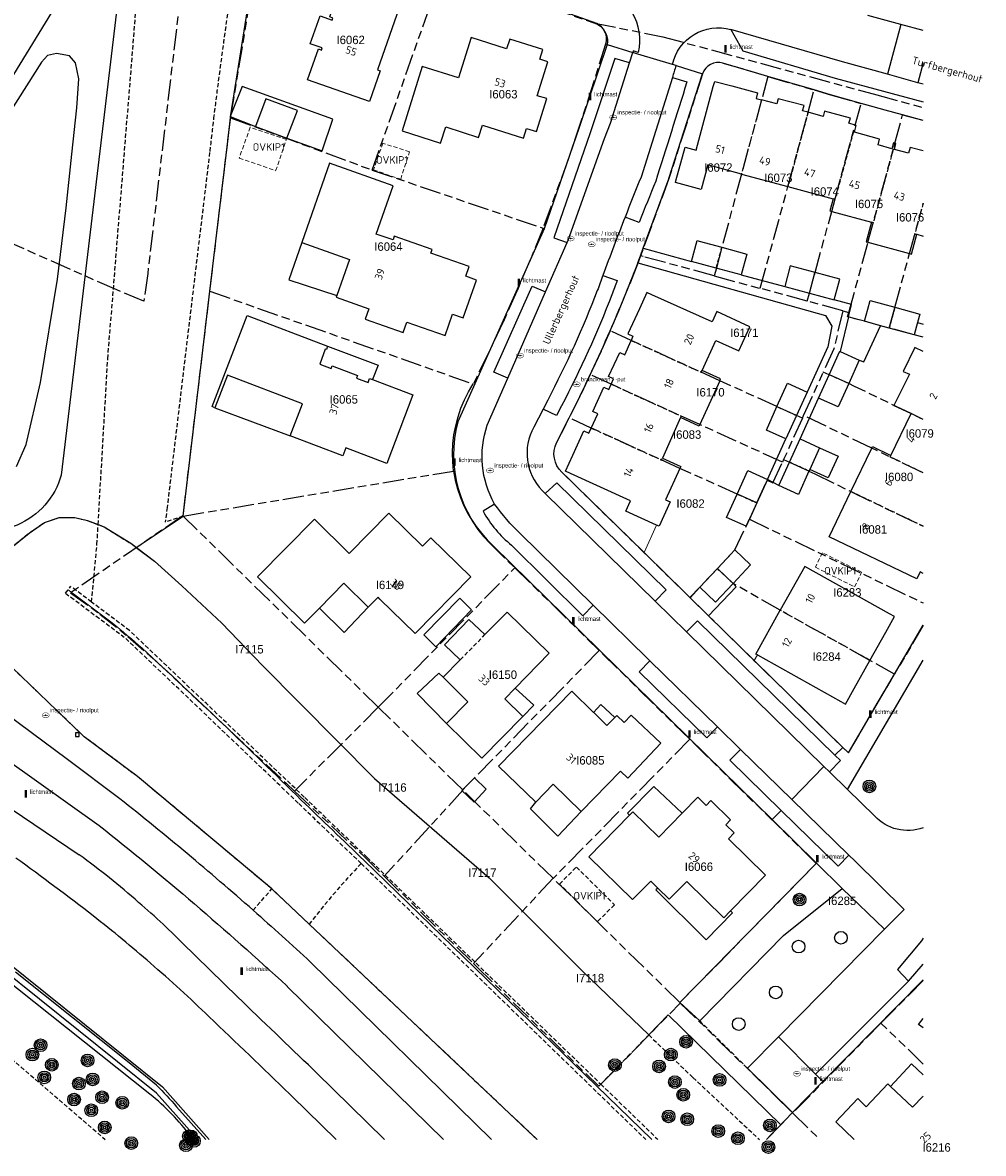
# Model space of a CAD drawing. Extents: x 168491 to 169507, y 481494 to 482503.
# Tile 64 of 108: x 169393 to 169507, y 481498 to 481632. Entities that reach past the tile are written whole.
import ezdxf
from ezdxf.enums import TextEntityAlignment as Align

# ---------------------------------------------------------------- set-up
doc = ezdxf.new("R2010")
doc.units = 0
doc.header["$LTSCALE"] = 0.5
doc.linetypes.add('KAD', pattern=[12, 5, -1, 2, -1, 2, -1])
doc.linetypes.add('STIPPELFIJN', pattern=[1.5, 1, -0.5])
doc.layers.get('0').update_dxf_attribs({"linetype": 'CONTINUOUS'})
for name, color, linetype in [('G01', 3, 'KAD'), ('G_BTD', 3, 'CONTINUOUS'), ('G_GBIP1', 7, 'CONTINUOUS'), ('G_OTD', 7, 'CONTINUOUS'), ('G_OWG', 7, 'CONTINUOUS'), ('G_OWT', 7, 'CONTINUOUS'), ('G_PNDMV', 1, 'CONTINUOUS'), ('G_WGD', 2, 'CONTINUOUS'), ('G_WTD', 4, 'CONTINUOUS'), ('L_TALUD', 7, 'CONTINUOUS'), ('LSHD', 7, 'CONTINUOUS'), ('NAR', 7, 'CONTINUOUS'), ('ORL', 7, 'CONTINUOUS'), ('OVKIP1', 7, 'CONTINUOUS'), ('PPAL', 7, 'CONTINUOUS'), ('PPUT', 7, 'CONTINUOUS'), ('PSTM', 170, 'CONTINUOUS'), ('PVGO', 7, 'CONTINUOUS'), ('Q23', 4, 'CONTINUOUS'), ('Z01', 2, 'CONTINUOUS')]:
    doc.layers.add(name, color=color, linetype=linetype)
doc.layers.add('OBWVM', color=7, linetype='CONTINUOUS', lineweight=70)
doc.styles.add('ISO', font='isocpeur.ttf', dxfattribs={"height": 1})

# ---------------------------------------------------------------- blocks, each defined once
blk = doc.blocks.new('SPEELOBJ')
at = {"color": 0, "linetype": 'Continuous'}
blk.add_circle((0, 0), 0.75, dxfattribs=at)
at = {"color": 0, "flags": 2}
blk.add_attdef('SPEELOBJECT', (1.45, 0), '', height=1, dxfattribs=at)
blk = doc.blocks.new('BOOM')
at = {"color": 0}
for radius in [0.75, 0.55, 0.35, 0.15]:
    blk.add_circle((0, 0), radius, dxfattribs=at)
blk = doc.blocks.new('put')
at = {"linetype": 'ByBlock', "lineweight": -2}
h = blk.add_hatch(color=0, dxfattribs=at)
h.dxf.hatch_style = 1
edge = h.paths.add_edge_path()
edge.add_spline(control_points=[(0.44, 0), (0.44, 0.04), (0.43, 0.09), (0.36, 0.2), (0.28, 0.26), (0.09, 0.32), (-0.02, 0.33), (-0.22, 0.29), (-0.31, 0.24), (-0.42, 0.12), (-0.44, 0.06), (-0.44, -0.06), (-0.42, -0.12), (-0.33, -0.22), (-0.28, -0.26), (-0.1, -0.33), (0.04, -0.33), (0.27, -0.27), (0.37, -0.2), (0.43, -0.08), (0.44, -0.04), (0.44, 0)], knot_values=[0, 0, 0, 0, 0.380029, 0.380029, 1.118666, 1.118666, 1.857303, 1.857303, 2.59594, 2.59594, 3.13294, 3.13294, 3.66994, 3.66994, 4.20694, 4.20694, 5.079565, 5.079565, 5.952189, 5.952189, 6.283185, 6.283185, 6.283185, 6.283185], degree=3, periodic=0)
edge = h.paths.add_edge_path(flags=16)
edge.add_ellipse((0, 0), major_axis=(0.392, 0), ratio=0.689655, start_angle=0, end_angle=360)
h = blk.add_hatch(color=0, dxfattribs=at)
h.dxf.hatch_style = 1
h.paths.add_polyline_path([(-0.1, 0, -0.096396), (-0.09, 0.04), (-0.25, 0.04, 1), (-0.25, -0.04), (-0.09, -0.04, -0.096396)])
at = {"linetype": 'ByBlock', "lineweight": -2, "true_color": 0x681648}
h = blk.add_hatch(color=219, dxfattribs=at)
h.dxf.hatch_style = 1
h.paths.add_polyline_path([(0.1, 0, 1), (-0.1, 0, 1)])
at = {"linetype": 'ByBlock', "lineweight": -2}
h = blk.add_hatch(color=0, dxfattribs=at)
h.dxf.hatch_style = 1
h.paths.add_polyline_path([(0.25, 0.04), (0.09, 0.04, -0.096396), (0.1, 0, -0.096396), (0.09, -0.04), (0.25, -0.04, 1)])
at = {"color": 0, "linetype": 'ByBlock', "lineweight": -2}
blk.add_attdef('PUT', (0.5, 0.35), '', height=0.5, dxfattribs=at)
blk = doc.blocks.new('PAAL')
at = {"linetype": 'ByBlock', "lineweight": -2}
h = blk.add_hatch(color=0, dxfattribs=at)
h.dxf.hatch_style = 1
h.paths.add_polyline_path([(0.15, 0.8), (-0.15, 0.8), (-0.15, -0.1), (0, -0.1, -0.414214), (-0.1, 0, -1), (0.1, 0, -0.414214), (0, -0.1), (0.15, -0.1)])
at = {"linetype": 'ByBlock', "lineweight": -2, "true_color": 0x681648}
h = blk.add_hatch(color=219, dxfattribs=at)
h.dxf.hatch_style = 1
h.paths.add_polyline_path([(-0.1, 0, 1), (0.1, 0, 1)])
at = {"color": 0, "linetype": 'ByBlock', "lineweight": -2}
blk.add_attdef('PAAL', (0.5, 0.35), '', height=0.5, dxfattribs=at)
blk = doc.blocks.new('Q23')
for p, q in [((0.22, 0.22), (-0.23, 0.22)), ((-0.23, 0.22), (-0.23, -0.23)), ((0.22, -0.23), (0.22, 0.22)), ((-0.23, -0.23), (0.22, -0.23))]:
    blk.add_line(p, q)

msp = doc.modelspace()

# ---------------------------------------------------------------- linework, layer by layer
at = {"layer": 'G01'}
for p, q in [((169417.965, 481620.982), (169422.137, 481646.171)), ((169443.056, 481638.354), (169461.094, 481632.193)), ((169481.607, 481625.869), (169487.078, 481624.264)), ((169415.504, 481600.432), (169417.965, 481620.982)), ((169417.965, 481620.982), (169434.731, 481614.786)), ((169434.731, 481614.786), (169454.965, 481607.898)), ((169475.245, 481602.259), (169480.693, 481600.781)), ((169412.326, 481573.823), (169415.504, 481600.432)), ((169415.504, 481600.432), (169446.697, 481589.462)), ((169486.255, 481599.272), (169480.693, 481600.781)), ((169490.466, 481598.129), (169486.255, 481599.272)), ((169490.466, 481598.129), (169491.189, 481597.933)), ((169485.832, 481585.731), (169488.167, 481590.867)), ((169485.687, 481585.412), (169485.832, 481585.731)), ((169485.687, 481585.412), (169483.463, 481580.519)), ((169483.463, 481580.519), (169483.318, 481580.201)), ((169412.326, 481573.823), (169444.364, 481579.147)), ((169480.288, 481575.372), (169479.409, 481573.443)), ((169435.451, 481551.188), (169412.326, 481573.823)), ((169479.409, 481573.443), (169500, 481563.5259)), ((169435.451, 481551.188), (169451.626, 481567.69)), ((169451.626, 481567.69), (169461.624, 481557.89)), ((169500, 481560.8957), (169496.608, 481555.107)), ((169461.624, 481557.89), (169445.456, 481541.395)), ((169472.336, 481547.389), (169461.624, 481557.89)), ((169435.451, 481551.188), (169425.527, 481541.243)), ((169445.456, 481541.395), (169435.451, 481551.188)), ((169472.336, 481547.389), (169456.177, 481530.904)), ((169445.486, 481541.366), (169436.156, 481531.169)), ((169445.456, 481541.395), (169445.486, 481541.366)), ((169456.153, 481530.928), (169445.486, 481541.366)), ((169436.156, 481531.169), (169446.739, 481520.828)), ((169456.153, 481530.928), (169446.739, 481520.828)), ((169456.177, 481530.904), (169456.153, 481530.928)), ((169471.176, 481516.208), (169456.177, 481530.904)), ((169471.176, 481516.208), (169471.221, 481516.164)), ((169494.996, 481513.791), (169484.555, 481503.14)), ((169484.503, 481503.19), (169484.555, 481503.14)), ((169484.555, 481503.14), (169487.7632, 481500))]:
    msp.add_line(p, q, dxfattribs=at)
for points in [[(169413.626, 481649.352), (169408.14, 481602.543), (169407.699, 481599.275), (169404.464, 481600.589), (169382.882, 481610.133), (169372.887, 481614.335), (169372.135, 481614.631), (169371.543, 481614.831), (169370.472, 481615.21), (169366.144, 481568.184), (169363.822, 481542.079)], [(169434.731, 481614.786), (169442.39, 481636.468), (169443.056, 481638.354)], [(169461.094, 481632.193), (169461.45, 481632.035), (169461.769, 481631.812), (169462.038, 481631.531), (169462.248, 481631.203), (169462.39, 481630.841), (169462.46, 481630.458), (169462.454, 481630.069), (169462.373, 481629.688), (169460.957, 481625.164), (169459.499, 481620.655), (169457.997, 481616.159), (169454.965, 481607.898)], [(169461.094, 481632.193), (169469.14, 481630.574), (169494.494, 481623.682), (169500, 481622.1851)], [(169481.607, 481625.869), (169476.272, 481627.433), (169475.903, 481627.505), (169475.528, 481627.505), (169475.159, 481627.433), (169474.811, 481627.292), (169474.496, 481627.087), (169474.226, 481626.826), (169474.011, 481626.518), (169473.859, 481626.175), (169469.884, 481613.785), (169466.511, 481604.629)], [(169481.607, 481625.869), (169480.854, 481623.1), (169478.465, 481614.313), (169476.155, 481605.636), (169475.494, 481603.184), (169475.245, 481602.259)], [(169480.693, 481600.781), (169483.968, 481612.826), (169486.36, 481621.623), (169487.078, 481624.264)], [(169487.078, 481624.264), (169489.023, 481623.694), (169492.634, 481622.669)], [(169486.255, 481599.272), (169486.512, 481600.201), (169487.187, 481602.646), (169489.157, 481609.88), (169491.938, 481620.109), (169492.634, 481622.669)], [(169497.555, 481621.31), (169495.487, 481621.859), (169492.634, 481622.669)], [(169491.189, 481597.933), (169493.45, 481606.234), (169496.642, 481617.956), (169497.555, 481621.31)], [(169500, 481620.6602), (169497.555, 481621.31)], [(169495.984, 481596.079), (169496.652, 481598.53), (169498.374, 481604.902), (169500, 481610.8747)], [(169454.965, 481607.898), (169453.451, 481604.15), (169451.867, 481600.431), (169450.213, 481596.742), (169448.489, 481593.086), (169446.697, 481589.462)], [(169466.511, 481604.629), (169466.147, 481603.642), (169465.106, 481600.996), (169464.027, 481598.365), (169462.911, 481595.75)], [(169475.245, 481602.259), (169466.824, 481604.544), (169466.511, 481604.629)], [(169490.466, 481598.129), (169489.425, 481593.634), (169488.167, 481590.867)], [(169495.984, 481596.079), (169493.046, 481596.874), (169491.048, 481597.415), (169491.189, 481597.933)], [(169462.911, 481595.75), (169461.848, 481593.353), (169460.754, 481590.97), (169460.558, 481590.559)], [(169485.687, 481585.412), (169484.992, 481585.727), (169482.678, 481586.776), (169475.89, 481589.844), (169465.397, 481594.619), (169462.911, 481595.75)], [(169500, 481594.9877), (169498.922, 481595.284), (169495.984, 481596.079)], [(169460.558, 481590.559), (169459.316, 481587.992), (169458.053, 481585.435)], [(169483.318, 481580.201), (169473.527, 481584.657), (169463.046, 481589.427), (169460.558, 481590.559)], [(169500, 481585.2501), (169498.553, 481585.945), (169491.856, 481589.171), (169491.171, 481589.501), (169488.859, 481590.552), (169488.167, 481590.867)], [(169444.364, 481579.147), (169444.265, 481580.222), (169444.241, 481581.3), (169444.293, 481582.378), (169444.419, 481583.45), (169444.621, 481584.51), (169444.895, 481585.554), (169445.242, 481586.576), (169445.659, 481587.571), (169446.145, 481588.535), (169446.697, 481589.462)], [(169500, 481578.9273), (169493.907, 481581.853), (169485.832, 481585.731)], [(169472.372, 481564.161), (169472.349, 481564.184), (169457.181, 481579.028), (169456.869, 481579.377), (169456.615, 481579.771), (169456.427, 481580.2), (169456.308, 481580.653), (169456.261, 481581.119), (169456.288, 481581.587), (169456.388, 481582.045), (169456.559, 481582.481), (169458.053, 481585.435)], [(169480.288, 481575.372), (169477.977, 481576.425), (169471.172, 481579.467), (169460.682, 481584.239), (169458.053, 481585.435)], [(169483.463, 481580.519), (169484.155, 481580.204), (169486.467, 481579.152), (169487.149, 481578.818), (169491.436, 481576.717), (169500, 481572.6047)], [(169444.364, 481579.147), (169444.564, 481578.085), (169444.837, 481577.039), (169445.183, 481576.014), (169445.599, 481575.017), (169446.085, 481574.051), (169446.637, 481573.121), (169447.252, 481572.233), (169447.928, 481571.389), (169448.662, 481570.595), (169451.626, 481567.69)], [(169480.288, 481575.372), (169481.515, 481578.065), (169482.205, 481577.751), (169483.318, 481580.201)], [(169412.326, 481573.823), (169412.3, 481573.848), (169399.006, 481564.744), (169402.484, 481562.221), (169405.786, 481559.562), (169408.999, 481556.759), (169424.523, 481542.186), (169425.527, 481541.243)], [(169475.622, 481567.599), (169477.704, 481569.802), (169479.409, 481573.443)], [(169475.622, 481567.599), (169473.534, 481565.39), (169472.372, 481564.161)], [(169496.608, 481555.107), (169493.69, 481556.735), (169483.07, 481562.659), (169477.472, 481565.847), (169475.622, 481567.599)], [(169472.372, 481564.161), (169491.135, 481545.765), (169496.608, 481555.107)], [(169471.176, 481516.208), (169487.334, 481532.688), (169472.336, 481547.389)], [(169425.527, 481541.243), (169433.815, 481533.456), (169436.156, 481531.169)], [(169446.739, 481520.828), (169447.152, 481520.425), (169461.587, 481506.298), (169471.221, 481516.164)], [(169494.996, 481513.791), (169498.412, 481517.217), (169500, 481518.8451)], [(169471.221, 481516.164), (169482.547, 481505.1), (169484.503, 481503.19)], [(169500, 481508.9391), (169494.996, 481513.791)], [(169484.503, 481503.19), (169481.4279, 481500)]]:
    msp.add_lwpolyline(points, dxfattribs=at)
at = {"layer": 'G_BTD', "linetype": 'Continuous', "lineweight": 25, "transparency": 33554687}
for points in [[(169412.326, 481573.823), (169415.504, 481600.432), (169417.671, 481618.534), (169418.002, 481621.303), (169421.928, 481646.242)], [(169406.79, 481570.1), (169412.326, 481573.823)], [(169406.79, 481570.1), (169408.955, 481568.478), (169412.177, 481565.544), (169416.9, 481561.142), (169421.732, 481556.134), (169434.986, 481542.752)], [(169434.986, 481542.752), (169448.582, 481530.996), (169459.647, 481519.946), (169467.489, 481512.378)], [(169487.354, 481532.709), (169471.176, 481516.208)], [(169473.526, 481514.037), (169483.442, 481524.146), (169490.408, 481529.709)], [(169471.176, 481516.208), (169473.526, 481514.037)], [(169467.489, 481512.378), (169469.807, 481514.75)], [(169469.807, 481514.75), (169483.125, 481501.731)], [(169483.125, 481501.731), (169481.4217, 481500)]]:
    msp.add_lwpolyline(points, dxfattribs=at)
at = {"layer": 'G_BTD', "linetype": 'STIPPELFIJN', "lineweight": -3, "transparency": 33554687}
for points in [[(169402.266, 481572.806), (169403.408, 481592.435), (169407.703, 481645.547)], [(169415.477, 481616.877), (169412.163, 481589.302), (169410.439, 481574.85), (169410.223, 481573.083)], [(169422.848, 481529.672), (169406.919, 481542.987), (169400.627, 481547.682), (169390.999, 481556.911), (169390.077, 481558.731), (169389.293, 481560.368), (169389.062, 481562.626), (169388.993, 481564.354), (169389.522, 481566.622), (169390.352, 481568.12), (169391.828, 481569.963), (169394.087, 481571.806), (169395.903, 481573.055), (169397.636, 481573.645), (169399.512, 481573.64), (169401.026, 481573.286)], [(169412.326, 481573.823), (169410.223, 481573.083)], [(169401.026, 481573.286), (169402.266, 481572.806)], [(169401.494, 481563.63), (169402.129, 481570.458), (169402.266, 481572.806)], [(169402.266, 481572.806), (169402.977, 481572.53), (169406.134, 481570.592), (169406.79, 481570.1)], [(169398.41, 481564.691), (169399.009, 481565.491)], [(169398.41, 481564.691), (169405.354, 481559.488)], [(169401.494, 481563.63), (169399.009, 481565.491)], [(169405.999, 481560.254), (169401.494, 481563.63)], [(169434.128, 481533.391), (169461.804, 481506.563)], [(169433.432, 481532.673), (169467.1365, 481500)], [(169420.626, 481527.149), (169422.848, 481529.672)], [(169427.269, 481525.498), (169422.848, 481529.672)], [(169427.269, 481525.498), (169453.892, 481500.367)], [(169373.4644, 481500), (169375.491, 481523.756), (169403.1105, 481500)], [(169461.804, 481506.563), (169467.489, 481512.378)], [(169467.489, 481512.378), (169472.724, 481507.326), (169480.604, 481500)], [(169461.804, 481506.563), (169468.439, 481500.131), (169468.5721, 481500)]]:
    msp.add_lwpolyline(points, dxfattribs=at)
for points in [[(169419.303, 481644.368, 0.00993548), (169415.979, 481621.219)], [(169415.979, 481621.219, 0.00181817), (169415.477, 481616.877)], [(169426.67, 481540.549, 0.00118933), (169405.999, 481560.254)], [(169405.354, 481559.488, -0.00121623), (169425.978, 481539.827)], [(169426.67, 481540.549, -0.00054711), (169434.128, 481533.391)], [(169425.978, 481539.827, -0.00054741), (169433.432, 481532.673)], [(169427.269, 481525.498, -0.02714352), (169433.432, 481532.673)], [(169453.892, 481500.367, 0.00001976), (169454.2706, 481500, 0.00001976)]]:
    msp.add_lwpolyline(points, format="xyb", dxfattribs=at)
at = {"layer": 'G_GBIP1', "linetype": 'Continuous', "lineweight": 25, "transparency": 33554687}
for points in [[(169424.638, 481618.541), (169428.794, 481617.058), (169430.084, 481620.809), (169419.345, 481624.675), (169417.909, 481621.135), (169420.891, 481619.941)], [(169426.402, 481606.2), (169424.864, 481601.798), (169430.55, 481599.937)], [(169491.145, 481597.388), (169490.158, 481593.306)], [(169491.918, 481597.179), (169491.145, 481597.388)], [(169493.047, 481596.874), (169491.918, 481597.179)], [(169492.431, 481592.273), (169492.95, 481592.065), (169494.95, 481596.359)], [(169429.45, 481593.942), (169435.433, 481591.694), (169434.78, 481589.974)], [(169416.11, 481586.645), (169425.005, 481583.311)], [(169487.723, 481581.914), (169489.92, 481580.915), (169488.747, 481578.335), (169486.55, 481579.334)], [(169477.47, 481565.845), (169477.842, 481565.448), (169474.574, 481562.014)], [(169473.534, 481565.39), (169472.406, 481564.144)], [(169434.266, 481563.015), (169431.414, 481560.014), (169428.489, 481562.927)], [(169472.406, 481564.144), (169474.574, 481562.014)], [(169443.128, 481554.725), (169442.625, 481555.219), (169440.041, 481552.8), (169443.533, 481549.256)], [(169452.582, 481550.097), (169453.895, 481551.438), (169451.657, 481553.44)], [(169460.948, 481550.576), (169461.822, 481551.505), (169463.469, 481549.986)], [(169471.456, 481538.643), (169468.091, 481541.812), (169464.967, 481538.64), (169465.212, 481538.393)], [(169459.479, 481538.831), (169456.73, 481535.924), (169453.499, 481539.17), (169454.105, 481539.937)], [(169468.565, 481529.776), (169468.339, 481529.548), (169474.295, 481523.65), (169477.413, 481526.836), (169477.185, 481527.06)], [(169496.113, 481506.286), (169498.625, 481508.962), (169500, 481507.6711)]]:
    msp.add_lwpolyline(points, dxfattribs=at)
at = {"layer": 'G_OTD', "linetype": 'STIPPELFIJN', "lineweight": -3, "transparency": 33554687}
for points in [[(169479.19, 481508.43), (169473.526, 481514.037)], [(169484.512, 481503.206), (169483.125, 481501.731)]]:
    msp.add_lwpolyline(points, dxfattribs=at)
at = {"layer": 'G_OWG', "linetype": 'Continuous', "lineweight": 25, "transparency": 33554687}
msp.add_lwpolyline([(169362.77, 481536.875), (169363.344, 481536.708), (169373.055, 481533.897), (169376.378, 481533.126), (169387.829, 481524.789), (169391.399, 481521.06), (169409.876, 481506.228), (169415.4206, 481500)], dxfattribs=at)
at = {"layer": 'G_OWT', "linetype": 'Continuous', "lineweight": 25, "transparency": 33554687}
for points in [[(169373.168, 481594.984), (169399.781, 481638.374)], [(169404.777, 481636.248), (169397.902, 481578.676)], [(169408.403, 481505.372), (169390.764, 481519.378), (169378.179, 481529.575)], [(169413.5365, 481500), (169413.245, 481500.335)]]:
    msp.add_lwpolyline(points, dxfattribs=at)
for points in [[(169397.902, 481578.676, -0.48047532), (169384.794, 481573.136)], [(169413.245, 481500.335, 0.06851652), (169408.403, 481505.372)]]:
    msp.add_lwpolyline(points, format="xyb", dxfattribs=at)
at = {"layer": 'G_PNDMV', "linetype": 'Continuous', "lineweight": 25, "transparency": 33554687}
for points in [[(169434.581, 481636.088), (169438.22, 481634.775), (169435.342, 481626.649), (169435.691, 481626.526), (169434.402, 481622.887), (169427.079, 481625.481), (169428.362, 481629.125), (169428.72, 481628.998), (169428.807, 481629.244), (169427.392, 481629.737), (169428.556, 481633.037), (169429.982, 481632.544), (169430.062, 481632.786), (169429.703, 481632.909), (169430.994, 481636.56), (169434.332, 481635.381), (169434.581, 481636.088)], [(169438.267, 481619.433), (169442.838, 481617.976), (169443.438, 481619.883), (169447.33, 481618.658), (169447.78, 481620.089), (169452.664, 481618.552), (169453.024, 481619.696), (169454.178, 481619.333), (169455.409, 481623.243), (169454.259, 481623.586), (169455.524, 481627.611), (169454.572, 481627.907), (169454.931, 481629.054), (169451.018, 481630.284), (169450.658, 481629.139), (169446.458, 481630.462), (169444.956, 481625.693), (169440.664, 481627.045), (169438.267, 481619.433)], [(169478.465, 481614.313), (169474.488, 481615.388), (169473.708, 481612.491), (169470.648, 481613.319), (169470.703, 481613.519), (169471.788, 481617.486), (169473.09, 481617.147), (169475.135, 481624.666), (169475.316, 481625.287), (169477.332, 481624.741), (169480.38, 481623.911), (169480.207, 481623.275), (169480.855, 481623.1)], [(169422.116, 481623.22), (169420.891, 481619.941)], [(169424.638, 481618.541), (169425.863, 481621.82), (169422.116, 481623.22)], [(169486.36, 481621.623), (169485.692, 481621.804), (169485.882, 481622.418), (169482.832, 481623.227), (169482.671, 481622.609), (169480.855, 481623.1)], [(169491.938, 481620.109), (169491.185, 481620.319), (169491.378, 481620.934), (169488.312, 481621.758), (169488.146, 481621.14), (169486.36, 481621.623)], [(169420.891, 481619.941), (169424.638, 481618.541)], [(169491.853, 481619.277), (169492.066, 481620.073), (169491.938, 481620.109)], [(169496.642, 481617.956), (169496.461, 481618.001), (169496.277, 481617.316), (169494.645, 481617.754), (169494.837, 481618.438), (169491.853, 481619.277)], [(169500, 481617.0439), (169498.436, 481617.472), (169498.249, 481616.788), (169496.6, 481617.23), (169496.771, 481617.924), (169496.642, 481617.956)], [(169429.689, 481615.582), (169426.402, 481606.2)], [(169430.55, 481599.937), (169430.477, 481599.728), (169434.336, 481598.364), (169433.878, 481597.128), (169438.388, 481595.536), (169438.816, 481596.784), (169443.36, 481595.191), (169444.243, 481597.703), (169445.495, 481597.274), (169447.08, 481601.761), (169445.826, 481602.204), (169446.229, 481603.352), (169441.691, 481604.947), (169441.837, 481605.362), (169437.347, 481606.941), (169437.198, 481606.517), (169435.216, 481607.213), (169437.22, 481612.911), (169429.689, 481615.582)], [(169478.465, 481614.313), (169483.968, 481612.826)], [(169483.968, 481612.826), (169489.325, 481611.378)], [(169489.325, 481611.378), (169488.938, 481609.939), (169489.157, 481609.88)], [(169489.157, 481609.88), (169493.861, 481608.608)], [(169493.861, 481608.608), (169493.238, 481606.291), (169493.45, 481606.233)], [(169498.374, 481604.903), (169498.615, 481604.837), (169499.244, 481607.174)], [(169499.244, 481607.174), (169500, 481606.9666)], [(169426.402, 481606.2), (169432.047, 481604.203), (169430.55, 481599.937)], [(169472.551, 481603.976), (169473.212, 481606.429), (169473.451, 481606.365), (169476.151, 481605.637)], [(169493.45, 481606.233), (169498.374, 481604.903)], [(169476.151, 481605.637), (169479.09, 481604.845), (169478.429, 481602.393)], [(169475.49, 481603.184), (169472.551, 481603.976)], [(169478.429, 481602.393), (169475.49, 481603.184)], [(169487.187, 481602.646), (169484.253, 481603.443), (169483.612, 481600.988)], [(169489.446, 481599.404), (169490.121, 481601.849), (169487.187, 481602.646)], [(169483.612, 481600.988), (169486.517, 481600.2)], [(169473.818, 481591.067), (169475.426, 481594.614), (169478.157, 481593.372), (169479.461, 481596.241), (169475.54, 481598.02), (169474.99, 481596.809), (169467.853, 481600.015), (169467.262, 481600.292), (169466.399, 481598.364), (169465.028, 481595.39), (169465.62, 481595.121), (169465.397, 481594.619)], [(169486.517, 481600.2), (169489.446, 481599.404)], [(169493.438, 481598.32), (169493.71, 481599.326), (169496.648, 481598.531)], [(169493.047, 481596.874), (169493.438, 481598.32)], [(169496.648, 481598.531), (169499.586, 481597.736), (169499.314, 481596.73)], [(169416.11, 481586.645), (169415.783, 481586.77), (169419.91, 481597.579), (169429.45, 481593.942)], [(169494.95, 481596.359), (169493.047, 481596.874)], [(169495.984, 481596.079), (169494.95, 481596.359)], [(169499.314, 481596.73), (169498.922, 481595.284)], [(169498.922, 481595.284), (169495.984, 481596.079)], [(169429.45, 481593.942), (169429.299, 481593.542), (169429.179, 481593.581), (169428.517, 481591.801), (169429.874, 481591.28), (169430, 481591.607), (169432.993, 481590.458), (169432.885, 481590.15), (169434.249, 481589.63), (169434.43, 481590.107), (169434.78, 481589.974)], [(169463.046, 481589.426), (169463.332, 481590.053), (169462.74, 481590.322), (169464.048, 481593.19), (169464.64, 481592.915), (169465.397, 481594.619)], [(169500, 481593.3076), (169499, 481593.79), (169497.631, 481590.953), (169498.358, 481590.602), (169496.533, 481586.922), (169498.553, 481585.945)], [(169488.86, 481590.554), (169490.119, 481593.324), (169490.158, 481593.306)], [(169490.158, 481593.306), (169492.431, 481592.273)], [(169475.89, 481589.844), (169475.992, 481590.068), (169473.818, 481591.067)], [(169492.431, 481592.273), (169491.172, 481589.503)], [(169425.005, 481583.311), (169426.455, 481587.114), (169417.576, 481590.485), (169416.11, 481586.645)], [(169434.78, 481589.974), (169439.547, 481588.16), (169436.454, 481580.049), (169431.605, 481581.898), (169431.238, 481580.935), (169425.005, 481583.311)], [(169475.89, 481589.844), (169473.527, 481584.657)], [(169487.601, 481587.784), (169488.86, 481590.554)], [(169460.682, 481584.24), (169461.466, 481585.935), (169460.874, 481586.204), (169462.18, 481589.083), (169462.767, 481588.815), (169463.046, 481589.426)], [(169482.677, 481586.774), (169483.931, 481589.54), (169486.245, 481588.492)], [(169486.245, 481588.492), (169484.991, 481585.725)], [(169491.172, 481589.503), (169489.913, 481586.733), (169487.601, 481587.784)], [(169483.737, 481582.958), (169481.423, 481584.007), (169482.677, 481586.774)], [(169484.991, 481585.725), (169483.737, 481582.958)], [(169496.18, 481581.006), (169498.553, 481585.945)], [(169471.261, 481585.472), (169469.106, 481580.685)], [(169473.527, 481584.657), (169473.445, 481584.477), (169471.261, 481585.472)], [(169468.421, 481572.738), (169464.776, 481574.39), (169465.329, 481575.61), (169458.224, 481578.843), (169457.642, 481579.128), (169458.5, 481581.014), (169459.817, 481583.891), (169460.404, 481583.637), (169460.682, 481584.24)], [(169484.153, 481580.201), (169485.411, 481582.965)], [(169485.411, 481582.965), (169487.723, 481581.914)], [(169487.723, 481581.914), (169486.55, 481579.334)], [(169491.436, 481576.717), (169493.907, 481581.853)], [(169493.907, 481581.853), (169494.008, 481582.064), (169496.18, 481581.006)], [(169469.106, 481580.685), (169471.273, 481579.691), (169471.172, 481579.467)], [(169471.172, 481579.467), (169469.482, 481575.738), (169470.013, 481575.497), (169468.706, 481572.609), (169468.421, 481572.738)], [(169477.977, 481576.426), (169479.238, 481579.193), (169481.549, 481578.14)], [(169482.896, 481577.437), (169484.153, 481580.201)], [(169486.466, 481579.15), (169485.208, 481576.385)], [(169486.55, 481579.334), (169486.466, 481579.15)], [(169481.549, 481578.14), (169480.289, 481575.373)], [(169479.43, 481573.488), (169479.028, 481572.606), (169476.717, 481573.659), (169477.977, 481576.426)], [(169485.208, 481576.385), (169482.896, 481577.437)], [(169500, 481567.0212), (169499.632, 481567.197), (169499.244, 481566.395), (169488.868, 481571.377), (169491.436, 481576.717)], [(169480.289, 481575.373), (169479.43, 481573.488)], [(169428.489, 481562.927), (169426.723, 481561.129), (169421.141, 481566.61), (169427.877, 481573.451), (169431.995, 481569.396), (169436.687, 481574.165), (169440.672, 481570.244), (169441.666, 481571.258), (169446.398, 481566.622), (169439.803, 481559.905), (169435.643, 481563.989), (169435.429, 481564.2), (169434.266, 481563.015)], [(169475.619, 481567.596), (169477.704, 481569.802), (169479.556, 481568.052), (169477.47, 481565.845)], [(169473.534, 481565.39), (169475.619, 481567.596)], [(169493.69, 481556.735), (169495.554, 481560.072), (169496.58, 481561.913), (169496.014, 481562.223), (169485.959, 481567.835), (169483.07, 481562.659)], [(169434.266, 481563.015), (169431.369, 481565.86), (169428.489, 481562.927)], [(169477.47, 481565.845), (169475.384, 481563.638), (169473.534, 481565.39)], [(169445.12, 481564.084), (169446.503, 481562.701), (169442.277, 481558.326), (169440.843, 481559.759), (169445.12, 481564.084)], [(169445.163, 481556.798), (169443.283, 481558.552), (169446.176, 481561.569), (169448.09, 481559.78)], [(169448.09, 481559.78), (169450.715, 481562.455), (169455.703, 481557.567), (169451.657, 481553.44)], [(169480.357, 481557.386), (169480.181, 481557.484), (169483.07, 481562.659)], [(169443.128, 481554.725), (169445.163, 481556.798)], [(169480.357, 481557.386), (169490.226, 481551.872), (169490.788, 481551.553), (169491.826, 481553.399), (169493.69, 481556.735)], [(169443.533, 481549.256), (169446.069, 481551.839), (169443.128, 481554.725)], [(169460.948, 481550.576), (169458.362, 481553.094), (169449.684, 481544.22), (169454.105, 481539.937)], [(169451.657, 481553.44), (169450.439, 481552.196), (169452.582, 481550.097)], [(169452.582, 481550.097), (169447.729, 481545.137), (169443.533, 481549.256)], [(169459.479, 481538.831), (169464.149, 481543.62), (169465.03, 481542.79), (169468.926, 481546.927), (169465.405, 481550.238), (169464.56, 481549.379), (169463.692, 481550.213), (169463.469, 481549.986)], [(169461.015, 481550.511), (169460.948, 481550.576)], [(169463.469, 481549.986), (169462.533, 481549.033), (169461.015, 481550.511)], [(169446.793, 481539.944), (169448.215, 481541.464), (169446.842, 481542.827), (169445.351, 481541.327), (169446.793, 481539.944)], [(169454.105, 481539.937), (169456.172, 481542.056), (169459.479, 481538.831)], [(169477.185, 481527.06), (169481.318, 481531.284), (169476.916, 481535.592), (169477.608, 481536.3), (169476.615, 481537.271), (169477.183, 481537.854), (169474.849, 481540.129), (169474.282, 481539.551), (169473.289, 481540.522), (169471.456, 481538.643)], [(169471.456, 481538.643), (169468.678, 481535.797), (169465.613, 481538.802), (169465.212, 481538.393)], [(169465.212, 481538.393), (169460.391, 481533.475), (169465.568, 481528.4), (169467.729, 481530.604), (169468.565, 481529.776)], [(169468.565, 481529.776), (169469.915, 481528.439), (169471.999, 481530.568), (169476.401, 481526.26), (169477.185, 481527.06)], [(169499.978, 481513.243), (169499.46, 481513.63), (169500, 481514.3428)], [(169499.978, 481513.243), (169500, 481513.2263)], [(169491.8375, 481500), (169489.649, 481502.079), (169492.258, 481504.838), (169493.261, 481503.889), (169495.803, 481506.577), (169496.113, 481506.286)], [(169496.113, 481506.286), (169498.736, 481503.823), (169500, 481505.1532)]]:
    msp.add_lwpolyline(points, dxfattribs=at)
at = {"layer": 'G_PNDMV', "linetype": 'STIPPELFIJN', "lineweight": -3, "transparency": 33554687}
for points in [[(169480.855, 481623.1), (169478.465, 481614.313)], [(169486.36, 481621.623), (169483.968, 481612.826)], [(169491.853, 481619.277), (169491.722, 481619.314), (169489.548, 481611.318), (169489.325, 481611.378)], [(169496.642, 481617.956), (169494.081, 481608.549), (169493.861, 481608.608)], [(169500, 481610.8746), (169499.01, 481607.238), (169499.244, 481607.174)], [(169475.49, 481603.184), (169476.151, 481605.637)], [(169486.517, 481600.2), (169487.187, 481602.646)], [(169496.648, 481598.531), (169495.984, 481596.079)], [(169465.397, 481594.619), (169473.712, 481590.835), (169473.818, 481591.067)], [(169491.172, 481589.503), (169488.86, 481590.554)], [(169463.046, 481589.426), (169471.342, 481585.651), (169471.261, 481585.472)], [(169482.677, 481586.774), (169484.991, 481585.725)], [(169500, 481585.2502), (169498.553, 481585.945)], [(169460.682, 481584.24), (169469.002, 481580.454), (169469.106, 481580.685)], [(169500, 481578.9279), (169496.084, 481580.808), (169496.18, 481581.006)], [(169486.466, 481579.15), (169484.153, 481580.201)], [(169477.977, 481576.426), (169480.289, 481575.373)], [(169500, 481572.6045), (169491.436, 481576.717)], [(169477.47, 481565.845), (169475.619, 481567.596)], [(169493.69, 481556.735), (169483.07, 481562.659)], [(169445.163, 481556.798), (169448.09, 481559.78)]]:
    msp.add_lwpolyline(points, dxfattribs=at)
at = {"layer": 'G_WGD', "linetype": 'Continuous', "lineweight": 25, "transparency": 33554687}
for points in [[(169461.353, 481632.122), (169443.303, 481638.569), (169422.14, 481646.166), (169421.928, 481646.242)], [(169497.356, 481632.013), (169493.44, 481633.067)], [(169500, 481631.3006), (169497.356, 481632.013)], [(169462.552, 481629.633), (169462.65, 481629.926)], [(169462.552, 481629.633), (169459.256, 481619.806), (169455.093, 481607.834), (169444.883, 481584.993)], [(169500, 481620.6602), (169497.555, 481621.31), (169495.487, 481621.859), (169492.634, 481622.669), (169489.023, 481623.694), (169487.078, 481624.264), (169481.607, 481625.869), (169476.272, 481627.433)], [(169466.841, 481605.524), (169469.868, 481613.742), (169469.884, 481613.785), (169473.825, 481626.068), (169473.859, 481626.175)], [(169466.841, 481605.524), (169472.551, 481603.976)], [(169466.147, 481603.642), (169466.205, 481603.799)], [(169466.205, 481603.799), (169488.42, 481597.556), (169489.19, 481596.291), (169488.684, 481593.872), (169486.245, 481588.492)], [(169478.429, 481602.393), (169483.612, 481600.988)], [(169491.145, 481597.388), (169491.497, 481598.847), (169489.446, 481599.404)], [(169499.314, 481596.73), (169500, 481596.5432)], [(169500, 481594.9902), (169498.922, 481595.284)], [(169460.558, 481590.559), (169460.754, 481590.97)], [(169485.411, 481582.965), (169487.601, 481587.784)], [(169456.559, 481582.481), (169458.053, 481585.435)], [(169481.549, 481578.14), (169483.737, 481582.958)], [(169466.949, 481569.506), (169457.181, 481579.028)], [(169482.896, 481577.437), (169481.549, 481578.14)], [(169449.053, 481570.297), (169476.352, 481543.518), (169482.09, 481537.881)], [(169466.949, 481569.506), (169472.406, 481564.144)], [(169474.574, 481562.014), (169479.962, 481556.72)], [(169490.464, 481546.423), (169491.135, 481545.765), (169496.608, 481555.107), (169500, 481560.8957)], [(169490.464, 481546.423), (169479.962, 481556.72)], [(169491.027, 481541.434), (169500, 481556.7468)], [(169404.831, 481540.354), (169398.62, 481544.987), (169390.005, 481551.395)], [(169387.508, 481547.765), (169402.401, 481537.195)], [(169382.424, 481545.592), (169400.021, 481533.723)], [(169494.245, 481538.309), (169491.027, 481541.434)], [(169487.354, 481532.709), (169482.09, 481537.881)], [(169490.408, 481529.709), (169487.354, 481532.709)], [(169490.408, 481529.709), (169495.425, 481524.892)], [(169495.425, 481524.892), (169482.853, 481512.144)], [(169427.437, 481521.006), (169448.8651, 481500)], [(169488.125, 481506.867), (169500, 481518.8987)], [(169424.608, 481518.194), (169424.639, 481518.162), (169424.671, 481518.131), (169443.1661, 481500)], [(169482.853, 481512.144), (169479.19, 481508.43)], [(169479.19, 481508.43), (169484.512, 481503.206)], [(169436.1835, 481500), (169428.102, 481507.936)], [(169484.512, 481503.206), (169488.125, 481506.867)], [(169430.4669, 481500), (169425.269, 481505.1)]]:
    msp.add_lwpolyline(points, dxfattribs=at)
at = {"layer": 'G_WGD', "lineweight": -3, "transparency": 33554687}
for points in [[(169461.747, 481636.309, -0.40178571), (169466.227, 481628.693)], [(169470.29, 481627.287, -0.42878424), (169477.201, 481631.43)], [(169470.719, 481627.153, 0.0008555), (169470.286, 481625.756)], [(169472.006, 481625.222, -0.0016926), (169468.308, 481613.454)], [(169466.572, 481613.935, 0.00316871), (169464.679, 481609.201)], [(169468.308, 481613.454, 0.00332612), (169466.36, 481608.581)], [(169464.679, 481609.201, 0.00463259), (169462.053, 481602.307)], [(169462.053, 481602.307, 0.00116492), (169461.397, 481600.516)], [(169463.742, 481601.7, 0.00176336), (169463.125, 481600.017)], [(169461.397, 481600.516, -0.02807118), (169455.519, 481587.549)], [(169463.125, 481600.017, -0.0280746), (169457.164, 481586.863)], [(169449.229, 481575.24, -0.21339589), (169448.364, 481584.589)], [(169453.857, 481584.34, 0.32807066), (169454.848, 481576.863)], [(169452.257, 481571.751, -0.04587838), (169449.229, 481575.24)], [(169447.873, 481574.383, 0.09537614), (169451.241, 481570.371)]]:
    msp.add_lwpolyline(points, format="xyb", dxfattribs=at)
at = {"layer": 'G_WGD', "linetype": 'Continuous', "lineweight": 25, "transparency": 33554687}
for points in [[(169462.65, 481629.926, 0.27631079), (169461.353, 481632.122)], [(169476.272, 481627.433, 0.40450455), (169473.859, 481626.175)], [(169462.911, 481595.75, 0.01062399), (169466.147, 481603.642)], [(169460.754, 481590.97, 0.00648623), (169462.911, 481595.75)], [(169458.053, 481585.435, 0.00407785), (169460.558, 481590.559)], [(169444.883, 481584.993, 0.27817142), (169449.053, 481570.297)], [(169457.181, 481579.028, -0.32554085), (169456.559, 481582.481)], [(169420.626, 481527.149, 0.0129668), (169404.831, 481540.354)], [(169500, 481536.918, -0.30534906), (169494.245, 481538.309)], [(169402.401, 481537.195, -0.01815145), (169424.608, 481518.194)], [(169407.061, 481528.078, 0.0219972), (169400.021, 481533.723)], [(169401.687, 481526.469, 0.00879484), (169392.528, 481533.321)], [(169409.974, 481525.496, 0.00490672), (169407.061, 481528.078)], [(169420.626, 481527.149, -0.00571325), (169427.437, 481521.006)], [(169408.472, 481520.877, 0.013004), (169401.687, 481526.469)], [(169427.726, 481508.304, -0.00406352), (169409.974, 481525.496)], [(169415.412, 481514.544, 0.01227901), (169408.472, 481520.877)], [(169424.954, 481505.408, -0.00021405), (169415.412, 481514.544)], [(169428.102, 481507.936, 0.00537572), (169427.726, 481508.304)], [(169425.269, 481505.1, 0.00483285), (169424.954, 481505.408)]]:
    msp.add_lwpolyline(points, format="xyb", dxfattribs=at)
at = {"layer": 'G_WGD', "lineweight": -3, "transparency": 33554687}
for points in [[(169477.201, 481631.43), (169478.632, 481628.909), (169489.581, 481625.665), (169500, 481622.8431)], [(169495.756, 481626.128), (169490.431, 481627.608), (169477.201, 481631.43)], [(169497.356, 481632.013), (169495.756, 481626.128)], [(169462.552, 481629.633), (169465.585, 481628.692)], [(169465.21, 481627.497), (169465.585, 481628.692)], [(169466.227, 481628.693), (169465.652, 481628.907), (169465.585, 481628.692)], [(169470.29, 481627.287), (169466.181, 481628.507), (169465.585, 481628.692)], [(169465.21, 481627.497), (169463.471, 481627.999), (169460.56, 481619.175), (169456.238, 481606.754), (169457.826, 481606.194)], [(169457.826, 481606.194), (169457.954, 481606.487), (169462.253, 481618.537), (169462.968, 481620.337), (169465.21, 481627.497)], [(169470.719, 481627.153), (169470.29, 481627.287)], [(169470.719, 481627.153), (169473.859, 481626.175)], [(169500, 481627.4684), (169499.363, 481625.126)], [(169499.363, 481625.126), (169495.756, 481626.128)], [(169470.286, 481625.756), (169466.572, 481613.935)], [(169470.286, 481625.756), (169472.006, 481625.222)], [(169500, 481624.949), (169499.363, 481625.126)], [(169466.36, 481608.581), (169464.679, 481609.201)], [(169455.27, 481600.358), (169457.826, 481606.194)], [(169466.205, 481603.799), (169466.511, 481604.629), (169466.841, 481605.524)], [(169462.053, 481602.307), (169463.742, 481601.7)], [(169450.791, 481590.132), (169449.135, 481590.858), (169453.69, 481601.05), (169455.27, 481600.358)], [(169450.791, 481590.132), (169455.27, 481600.358)], [(169448.364, 481584.589), (169450.791, 481590.132)], [(169455.519, 481587.549), (169454.966, 481586.481)], [(169454.966, 481586.481), (169453.857, 481584.34)], [(169457.164, 481586.863), (169456.572, 481585.72), (169454.966, 481586.481)], [(169455.232, 481576.486), (169456.59, 481577.762), (169469.533, 481565.088), (169468.23, 481563.758)], [(169454.848, 481576.863), (169455.232, 481576.486)], [(169455.232, 481576.486), (169468.23, 481563.758)], [(169449.229, 481575.24), (169447.873, 481574.383)], [(169460.912, 481563.26), (169452.257, 481571.751)], [(169451.241, 481570.371), (169459.679, 481562.004), (169460.912, 481563.26)], [(169467.615, 481556.684), (169467.344, 481556.949), (169460.912, 481563.26)], [(169468.23, 481563.758), (169471.968, 481560.097)], [(169471.968, 481560.097), (169473.271, 481561.426), (169489.548, 481545.488)], [(169471.968, 481560.097), (169488.244, 481544.159)], [(169467.615, 481556.684), (169466.353, 481555.391), (169474.373, 481547.559), (169475.635, 481548.852)], [(169475.635, 481548.852), (169467.615, 481556.684)], [(169478.359, 481546.192), (169475.635, 481548.852)], [(169478.359, 481546.192), (169477.096, 481544.899), (169483.163, 481538.975)], [(169484.428, 481540.266), (169478.359, 481546.192)], [(169489.548, 481545.488), (169490.186, 481544.863), (169488.884, 481543.533)], [(169489.548, 481545.488), (169490.464, 481546.423)], [(169484.428, 481540.266), (169488.244, 481544.159)], [(169488.244, 481544.159), (169488.884, 481543.533)], [(169488.884, 481543.533), (169491.027, 481541.434)], [(169491.205, 481533.648), (169484.428, 481540.266)], [(169482.09, 481537.881), (169483.163, 481538.975)], [(169483.163, 481538.975), (169489.942, 481532.355), (169491.205, 481533.648)], [(169491.881, 481532.987), (169491.205, 481533.648)], [(169495.425, 481524.892), (169497.756, 481527.25), (169491.881, 481532.987)], [(169500, 481523.8376), (169499.795, 481523.525), (169496.935, 481520.147), (169498.258, 481518.759)], [(169498.258, 481518.759), (169500, 481520.7565)], [(169498.258, 481518.759), (169487.241, 481507.752)], [(169487.241, 481507.752), (169482.853, 481512.144)], [(169487.241, 481507.752), (169488.125, 481506.867)]]:
    msp.add_lwpolyline(points, dxfattribs=at)
at = {"layer": 'G_WTD', "linetype": 'Continuous', "lineweight": 25, "transparency": 33554687}
for points in [[(169392.585, 481579.687), (169393.757, 481582.308), (169395.431, 481589.641), (169397.459, 481601.854), (169398.487, 481610.296), (169399.171, 481616.685), (169399.742, 481622.161), (169399.993, 481625.587), (169399.59, 481627.465), (169398.875, 481628.314), (169397.354, 481628.582), (169396.281, 481628.359), (169395.567, 481627.541)], [(169395.567, 481627.541), (169390.987, 481620.342)], [(169414.081, 481500), (169409.184, 481505.5), (169390.722, 481520.321), (169387.168, 481524.033), (169375.953, 481532.197), (169372.803, 481532.929), (169368.138, 481534.28)], [(169409.188, 481506.433), (169405.944, 481509.067), (169392.496, 481519.813)], [(169411.554, 481503.887), (169415.0384, 481500)]]:
    msp.add_lwpolyline(points, dxfattribs=at)
msp.add_lwpolyline([(169409.188, 481506.433, -0.02521047), (169411.554, 481503.887)], format="xyb", dxfattribs=at)
at = {"layer": 'L_TALUD', "linetype": 'Continuous', "transparency": 33554687}
for points in [[(169422.848, 481529.672), (169406.919, 481542.987), (169400.627, 481547.682), (169390.999, 481556.911), (169390.077, 481558.731), (169389.293, 481560.368), (169389.062, 481562.626), (169388.993, 481564.354), (169389.522, 481566.622), (169390.352, 481568.12), (169391.828, 481569.963), (169394.087, 481571.806), (169395.903, 481573.055), (169397.636, 481573.645), (169399.512, 481573.64), (169401.026, 481573.286)], [(169401.026, 481573.286), (169402.266, 481572.806)], [(169402.266, 481572.806), (169402.977, 481572.53), (169406.134, 481570.592), (169408.955, 481568.478), (169412.177, 481565.544), (169416.9, 481561.142), (169421.732, 481556.134), (169434.986, 481542.752)], [(169427.269, 481525.498), (169422.848, 481529.672)], [(169427.269, 481525.498), (169453.892, 481500.367)]]:
    msp.add_lwpolyline(points, dxfattribs=at)
msp.add_lwpolyline([(169453.892, 481500.367, 0.00001976), (169454.2706, 481500, 0.00001976)], format="xyb", dxfattribs=at)
at = {"layer": 'LSHD', "linetype": 'Continuous', "lineweight": 13, "transparency": 33554687}
for points in [[(169466.949, 481569.506), (169468.421, 481572.738)], [(169403.934, 481561.184), (169398.71, 481565.091)], [(169479.962, 481556.72), (169480.357, 481557.386)]]:
    msp.add_lwpolyline(points, dxfattribs=at)
msp.add_lwpolyline([(169403.934, 481561.184, -0.00926958), (169407.477, 481558.162, -0.00931589), (169426.324, 481540.188, -0.00055), (169433.781, 481533.031), (169467.8558, 481500)], format="xyb", dxfattribs=at)
at = {"layer": 'OBWVM', "linetype": 'STIPPELFIJN', "lineweight": 13, "transparency": 33554687}
for points in [[(169420.291, 481619.847), (169418.969, 481616.209), (169423.294, 481614.709), (169424.56, 481618.394), (169420.291, 481619.847)], [(169438.105, 481613.686), (169439.155, 481616.948), (169435.985, 481617.955), (169434.883, 481614.808), (169438.105, 481613.686)], [(169491.877, 481565.427), (169492.706, 481567.189), (169488.066, 481569.463), (169487.222, 481567.761), (169491.877, 481565.427)], [(169456.92, 481530.249), (169458.922, 481532.263), (169463.415, 481527.798), (169461.413, 481525.783), (169456.92, 481530.249)]]:
    msp.add_lwpolyline(points, dxfattribs=at)

# ---------------------------------------------------------------- block references
at = {"layer": 'PPAL', "linetype": 'Continuous', "lineweight": 13, "transparency": 33554687}
for p in [(169476.582, 481628.777), (169460.525, 481623.158), (169452.102, 481601.121), (169444.475, 481579.85), (169458.552, 481561.06), (169493.746, 481550.027), (169472.319, 481547.665), (169393.699, 481540.569), (169487.451, 481532.905), (169419.261, 481519.594), (169487.239, 481506.59)]:
    msp.add_blockref('PAAL', p, dxfattribs=at).add_auto_attribs({'PAAL': 'lichtmast'})
at = {"layer": 'PPUT', "linetype": 'Continuous', "lineweight": 13, "transparency": 33554687}
for p, values in [((169463.276, 481621.022), {'PUT': 'inspectie- / rioolput'}), ((169458.232, 481606.682), {'PUT': 'inspectie- / rioolput'}), ((169460.731, 481605.995), {'PUT': 'inspectie- / rioolput'}), ((169452.236, 481592.817), {'PUT': 'inspectie- / rioolput'}), ((169458.96, 481589.41), {'PUT': 'brandkraan / -put'}), ((169448.691, 481579.214), {'PUT': 'inspectie- / rioolput'}), ((169396.054, 481550.233), {'PUT': 'inspectie- / rioolput'}), ((169485.036, 481507.786), {'PUT': 'inspectie- / rioolput'})]:
    msp.add_blockref('put', p, dxfattribs=at).add_auto_attribs(values)
at = {"layer": 'PSTM', "linetype": 'Continuous', "lineweight": 0, "transparency": 33554687}
for p in [(169490.248, 481523.882), (169485.243, 481522.84), (169482.533, 481517.418), (169478.153, 481513.664)]:
    msp.add_blockref('SPEELOBJ', p, dxfattribs=at)
at = {"layer": 'PVGO', "linetype": 'Continuous', "lineweight": 0, "transparency": 33554687}
for p in [(169493.62, 481541.802), (169485.345, 481528.412), (169471.905, 481511.567), (169394.483, 481510.048), (169395.453, 481511.169), (169470.104, 481510.051), (169396.782, 481508.845), (169401.011, 481509.368), (169463.471, 481508.812), (169468.711, 481508.653), (169395.893, 481507.362), (169399.985, 481506.623), (169401.605, 481507.115), (169470.58, 481506.8), (169475.877, 481507.048), (169399.424, 481504.737), (169402.743, 481505.002), (169471.574, 481505.293), (169401.461, 481503.463), (169405.12, 481504.348), (169469.835, 481502.733), (169472.048, 481502.391), (169403.044, 481501.425), (169475.72, 481501.008), (169481.832, 481501.665), (169406.191, 481499.572), (169412.663, 481499.326), (169413.026, 481500.397), (169413.255, 481500.375), (169413.347, 481500.056), (169413.622, 481499.829), (169478.052, 481500.143), (169481.665, 481499.109)]:
    msp.add_blockref('BOOM', p, dxfattribs=at)
at = {"layer": 'Q23'}
msp.add_blockref('Q23', (169399.819, 481547.945), dxfattribs=at)

# ---------------------------------------------------------------- texts
at = {"layer": 'NAR', "linetype": 'Continuous', "lineweight": 25, "transparency": 33554687, "style": 'ISO'}
for s, rotation, p in [('55', 341.2, (169432.245, 481628.885)), ('53', 343.4, (169449.88, 481625.112)), ('51', 345.4, (169475.945, 481617.229)), ('49', 345.4, (169481.251, 481615.845)), ('47', 345.4, (169486.556, 481614.46)), ('45', 345.4, (169491.862, 481613.076)), ('43', 345.4, (169497.167, 481611.692)), ('39', 71.6, (169435.625, 481602.467)), ('20', 65.5, (169472.268, 481594.757)), ('18', 65.5, (169469.879, 481589.509)), ('2', 62.6, (169501.203, 481588.026)), ('37', 73.3, (169430.221, 481586.475)), ('16', 65.5, (169467.491, 481584.261)), ('4', 62.6, (169498.542, 481582.895)), ('14', 65.5, (169465.102, 481579.013)), ('6', 62.6, (169495.881, 481577.764)), ('8', 62.6, (169493.22, 481572.633)), ('35', 318.3, (169437.554, 481565.712)), ('10', 61.9, (169486.626, 481564.051)), ('12', 61.9, (169483.85, 481558.848)), ('33', 318.3, (169448.008, 481554.388)), ('31', 318.3, (169458.321, 481545.096)), ('29', 318.3, (169472.88, 481533.377)), ('25', 42.9, (169500.263, 481500.241))]:
    msp.add_text(s, height=0.9, rotation=rotation, dxfattribs=at).set_placement(p, align=Align.MIDDLE_CENTER)
at = {"layer": 'ORL', "linetype": 'Continuous', "lineweight": 25, "transparency": 33554687, "style": 'ISO'}
for s, rotation, p in [('Turfbergerhout', 344.5, (169502.856, 481626.679)), ('Ullerbergerhout', 65.8, (169457.098, 481598.251))]:
    msp.add_text(s, height=0.9, rotation=rotation, dxfattribs=at).set_placement(p, align=Align.MIDDLE_CENTER)
at = {"layer": 'OVKIP1', "linetype": 'Continuous', "lineweight": 70, "transparency": 33554687, "style": 'ISO'}
for p in [(169422.481, 481617.515), (169437.087, 481615.982), (169490.175, 481567.339), (169460.482, 481528.863)]:
    msp.add_text('OVKIP1', height=0.9, dxfattribs=at).set_placement(p, align=Align.MIDDLE_CENTER)
at = {"layer": 'Z01', "ltscale": 0.5}
for s, p in [('I6062', (169430.5105, 481629.6939)), ('I6063', (169448.5955, 481623.2641)), ('I6072', (169474.059, 481614.5838)), ('I6073', (169481.1615, 481613.3674)), ('I6074', (169486.6635, 481611.7446)), ('I6075', (169491.905, 481610.2747)), ('I6076', (169496.768, 481608.6891)), ('I6064', (169434.9808, 481605.222)), ('I6171', (169477.1303, 481595.0205)), ('I6170', (169473.1297, 481587.9755)), ('I6065', (169429.6941, 481587.1275)), ('I6083', (169470.3626, 481582.9655)), ('I6079', (169497.9012, 481583.0965)), ('I6080', (169495.4694, 481577.954)), ('I6082', (169470.7649, 481574.798)), ('I6081', (169492.3874, 481571.733)), ('I6149', (169435.1612, 481565.1675)), ('I6283', (169489.3385, 481564.275)), ('I7115', (169418.5267, 481557.5455)), ('I6284', (169486.8926, 481556.682)), ('I6150', (169448.5375, 481554.5389)), ('I6085', (169458.896, 481544.3923)), ('I7116', (169435.455, 481541.1785)), ('I7117', (169446.105, 481531.097)), ('I6066', (169471.7555, 481531.7979)), ('I6285', (169488.718, 481527.7607)), ('I7118', (169458.8625, 481518.613)), ('I6216', (169499.9095, 481498.566))]:
    msp.add_text(s, height=1, dxfattribs=at).set_placement(p)

doc.saveas('drawing.dxf')
